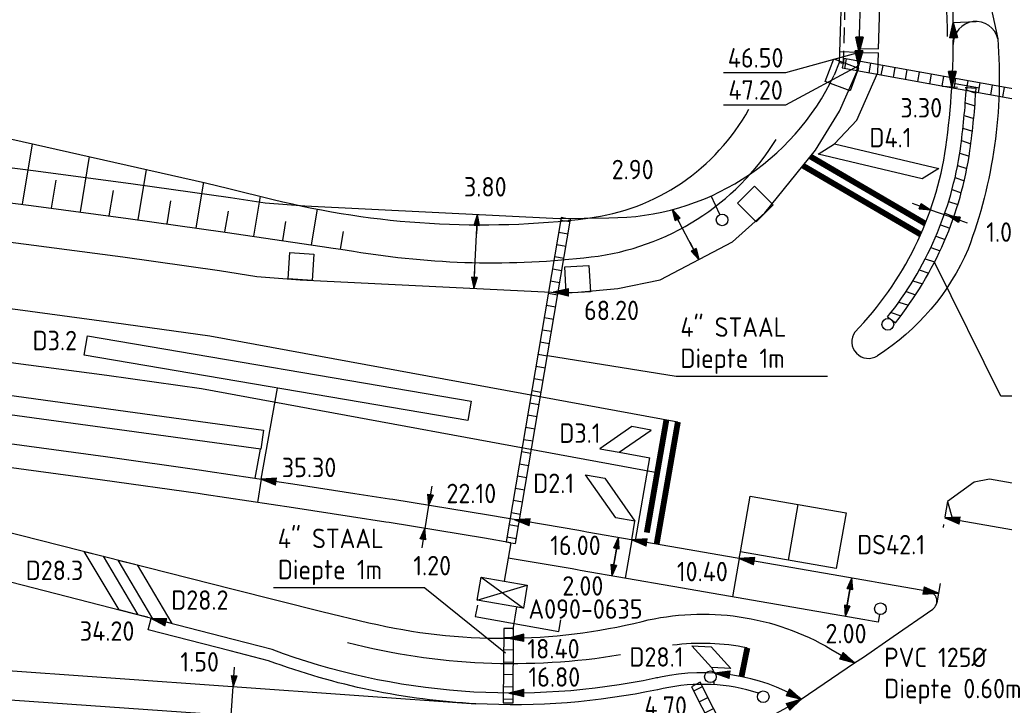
# Model space of a CAD drawing. Extents: x 272479 to 273074, y 965943 to 966363.
# Tile 4 of 29: x 272688 to 272739, y 966052 to 966087. Entities that reach past the tile are written whole.
import ezdxf
from ezdxf.enums import TextEntityAlignment as Align

# ---------------------------------------------------------------- set-up
doc = ezdxf.new("R2010")
doc.units = 0
doc.header["$LTSCALE"] = 0.25
doc.header["$MEASUREMENT"] = 0
doc.linetypes.add('HIDDEN2', pattern=[4.762499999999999, 3.175, -1.5875])
doc.layers.get('0').update_dxf_attribs({"linetype": 'CONTINUOUS'})
for name, color, linetype in [('BUIS', 1, 'CONTINUOUS'), ('INST-T-CODE', 1, 'CONTINUOUS'), ('INSTALLATIE', 2, 'CONTINUOUS'), ('KABEL-500', 3, 'CONTINUOUS'), ('LUS-T-CODE', 1, 'CONTINUOUS'), ('LUSSEN', 7, 'CONTINUOUS'), ('MAAT-T-CODE', 7, 'CONTINUOUS'), ('MAATVOERING', 7, 'CONTINUOUS'), ('MARKERING', 9, 'CONTINUOUS'), ('ONDERGROND', 7, 'CONTINUOUS'), ('STOPSTREEP', 9, 'CONTINUOUS'), ('UITSLIJPER', 1, 'CONTINUOUS')]:
    doc.layers.add(name, color=color, linetype=linetype)
doc.styles.add('I020-1', font='ISO', dxfattribs={"height": 2})
doc.styles.add('ISO', font='isocp.shx')

# ---------------------------------------------------------------- blocks, each defined once
blk = doc.blocks.new('V_P2')
for p, q in [((0, 0), (0.78, 0.194253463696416)), ((0, 0), (0.78, 0.145690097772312)), ((0, 0), (0.78, 0.09712673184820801)), ((0.78, 0.06038644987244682), (0, 0)), ((0, 0), (0.78, 0.04856336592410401)), ((0.78, 0.03715476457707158), (0, 0)), ((0, 0), (0.78, 0)), ((0.78, -0.194253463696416), (0, 0)), ((0, 0), (0.78, -0.09712673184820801)), ((0, 0), (0.78, -0.145690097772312)), ((0, 0), (0.78, -0.04856336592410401)), ((0, 0), (0.78, 0)), ((0.78, -0.194253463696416), (0.78, 0.194253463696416))]:
    blk.add_line(p, q)
for points in [[(0.78, 0.1811180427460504), (0, 0)], [(0, 0), (0.78, 0.1711504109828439)], [(0.78, 0.1591668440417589), (0, 0)], [(0.78, 0.1346546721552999), (0, 0)], [(0, 0), (0.78, 0.1206343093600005)], [(0.78, 0.1095937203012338), (0, 0)], [(0.78, 0.08489862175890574), (0, 0)], [(0, 0), (0.78, 0.07338237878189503)], [(0, 0), (0.78, 0.02613044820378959)], [(0.78, 0.01191088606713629), (0, 0)], [(0.78, -0.1811180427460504), (0, 0)], [(0, 0), (0.78, -0.1711504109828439)], [(0.78, -0.1591668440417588), (0, 0)], [(0.78, -0.1346546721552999), (0, 0)], [(0, 0), (0.78, -0.1206343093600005)], [(0.78, -0.1095937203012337), (0, 0)], [(0, 0), (0.78, -0.07338237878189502)], [(0.78, -0.03715476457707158), (0, 0)], [(0, 0), (0.78, -0.02613044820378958)], [(0.78, -0.06038644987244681), (0, 0)], [(0.78, -0.08489862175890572), (0, 0)], [(0.78, -0.01191088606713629), (0, 0)]]:
    blk.add_lwpolyline(points)
at = {"layer": 'MAAT-T-CODE', "style": 'I020-1'}
blk.add_attdef('MAAT', text='', height=1, dxfattribs=at).set_placement((1.5, 0), align=Align.MIDDLE)
blk = doc.blocks.new('V_MAST')
blk.add_circle((0, 0), 0.3)
blk = doc.blocks.new('V_PL')
at = {"layer": 'MAATVOERING'}
for points in [[(-1, 0), (0, 0)], [(-0.5672383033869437, 0.1423371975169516), (0, 0)], [(-0.5672383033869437, -0.1423371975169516), (-0.5672383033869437, 0.1423371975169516)], [(-0.5672383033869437, 0.1245398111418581), (0, 0)], [(-0.5672383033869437, 0.1072594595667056), (0, 0)], [(-0.5672383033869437, 0.08917067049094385), (0, 0)], [(-0.5672383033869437, 0.07187347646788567), (0, 0)], [(-0.5672383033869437, 0.05457628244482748), (0, 0)], [(-0.5672383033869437, 0.0372790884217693), (0, 0)], [(-0.5672383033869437, 0.0192071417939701), (0, 0)], [(-0.5672383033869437, -0.1245398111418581), (0, 0)], [(-0.5672383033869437, -0.08917067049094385), (0, 0)], [(-0.5672383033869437, -0.05457628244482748), (0, 0)], [(-0.5672383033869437, -0.0192071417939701), (0, 0)], [(-0.5672383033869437, -0.1423371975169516), (0, 0)], [(-0.5672383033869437, -0.0372790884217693), (0, 0)], [(-0.5672383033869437, -0.07187347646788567), (0, 0)], [(-0.5672383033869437, -0.1072594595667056), (0, 0)], [(0, 0), (-0.5672383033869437, 0)]]:
    blk.add_lwpolyline(points, dxfattribs=at)
blk = doc.blocks.new('V_PR')
at = {"layer": 'MAATVOERING'}
for points in [[(0.5672383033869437, 0.1423371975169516), (0, 0)], [(0.5672383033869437, 0.1245398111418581), (0, 0)], [(0.5672383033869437, 0.1072594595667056), (0, 0)], [(0.5672383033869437, 0.08917067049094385), (0, 0)], [(0.5672383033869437, 0.07187347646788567), (0, 0)], [(0.5672383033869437, 0.05457628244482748), (0, 0)], [(0.5672383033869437, 0.0372790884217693), (0, 0)], [(0.5672383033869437, 0.0192071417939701), (0, 0)], [(0.5672383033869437, -0.1072594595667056), (0, 0)], [(0.5672383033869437, -0.07187347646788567), (0, 0)], [(0.5672383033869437, -0.0372790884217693), (0, 0)], [(0, 0), (0.5672383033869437, 0)], [(0, 0), (1, 0)], [(0.5672383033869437, -0.0192071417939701), (0, 0)], [(0.5672383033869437, -0.05457628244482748), (0, 0)], [(0.5672383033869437, -0.08917067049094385), (0, 0)], [(0.5672383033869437, -0.1245398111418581), (0, 0)], [(0.5672383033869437, -0.1423371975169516), (0, 0)], [(0.5672383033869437, 0.1423371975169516), (0.5672383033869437, -0.1423371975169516)]]:
    blk.add_lwpolyline(points, dxfattribs=at)
at = {"layer": 'MAAT-T-CODE', "style": 'I020-1'}
blk.add_attdef('MAAT', text='', height=1, dxfattribs=at).set_placement((1.7, 0), align=Align.MIDDLE)
blk = doc.blocks.new('V_5_5X1S')
blk.add_lwpolyline([(0, -1), (-3.889087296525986, -4.889087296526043), (-3.889087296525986, -3.889087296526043), (0, 0)], close=True)
at = {"layer": 'LUS-T-CODE', "style": 'ISO'}
blk.add_attdef('LUS', text='', height=1, rotation=270, dxfattribs=at).set_placement((-1.3430048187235, -4.41999506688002), align=Align.MIDDLE)
blk = doc.blocks.new('V_PLS')
at = {"layer": 'MAATVOERING'}
for points in [[(0.5672383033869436, 0.1423371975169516), (0, 0)], [(0.5672383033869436, 0.1245398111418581), (0, 0)], [(0.5672383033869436, 0.1072594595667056), (0, 0)], [(0.5672383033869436, 0.08917067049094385), (0, 0)], [(0.5672383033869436, 0.07187347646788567), (0, 0)], [(0.5672383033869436, 0.05457628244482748), (0, 0)], [(0.5672383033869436, 0.0372790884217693), (0, 0)], [(0.5672383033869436, 0.0192071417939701), (0, 0)], [(0.5672383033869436, -0.1245398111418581), (0, 0)], [(0.5672383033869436, -0.08917067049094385), (0, 0)], [(0.5672383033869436, -0.05457628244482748), (0, 0)], [(0.5672383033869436, -0.0192071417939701), (0, 0)], [(0.5672383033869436, -0.1423371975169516), (0, 0)], [(0.5672383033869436, -0.0372790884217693), (0, 0)], [(0.5672383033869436, -0.07187347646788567), (0, 0)], [(0.5672383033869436, -0.1072594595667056), (0, 0)], [(0, 0), (0.5672383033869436, 0)], [(0.9999999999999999, 0), (0, 0)], [(0.5672383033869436, -0.1423371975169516), (0.5672383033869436, 0.1423371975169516)]]:
    blk.add_lwpolyline(points, dxfattribs=at)
blk = doc.blocks.new('V_PRS')
at = {"layer": 'MAATVOERING'}
for points in [[(0, 0), (-1, 0)], [(-0.5672383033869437, 0.1423371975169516), (-0.5672383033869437, -0.1423371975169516)], [(-0.5672383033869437, 0.1423371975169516), (0, 0)], [(-0.5672383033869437, 0.1245398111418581), (0, 0)], [(-0.5672383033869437, 0.1072594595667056), (0, 0)], [(-0.5672383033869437, 0.08917067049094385), (0, 0)], [(-0.5672383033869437, 0.07187347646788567), (0, 0)], [(-0.5672383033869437, 0.05457628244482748), (0, 0)], [(-0.5672383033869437, 0.0372790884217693), (0, 0)], [(-0.5672383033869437, 0.0192071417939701), (0, 0)], [(-0.5672383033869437, -0.1072594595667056), (0, 0)], [(-0.5672383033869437, -0.07187347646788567), (0, 0)], [(-0.5672383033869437, -0.0372790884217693), (0, 0)], [(0, 0), (-0.5672383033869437, 0)], [(-0.5672383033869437, -0.0192071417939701), (0, 0)], [(-0.5672383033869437, -0.05457628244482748), (0, 0)], [(-0.5672383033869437, -0.08917067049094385), (0, 0)], [(-0.5672383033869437, -0.1245398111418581), (0, 0)], [(-0.5672383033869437, -0.1423371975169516), (0, 0)]]:
    blk.add_lwpolyline(points, dxfattribs=at)
at = {"layer": 'MAAT-T-CODE', "style": 'I020-1'}
blk.add_attdef('MAAT', text='', height=1, dxfattribs=at).set_placement((-2.5, 0), align=Align.MIDDLE)
blk = doc.blocks.new('V_AUT')
for p, q in [((-1.2, -0.6000000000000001), (1.2, 0.6000000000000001)), ((-1.2, 0.6000000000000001), (1.2, -0.6000000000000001))]:
    blk.add_line(p, q)
at = {"color": 3}
for p, q in [((-1.2, 0.6000000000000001), (1.2, 0.6000000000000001)), ((-1.2, -0.6000000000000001), (-1.2, 0.6000000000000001)), ((1.2, 0.6000000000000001), (1.2, -0.6000000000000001)), ((1.2, -0.6000000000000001), (-1.2, -0.6000000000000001))]:
    blk.add_line(p, q, dxfattribs=at)
at = {"layer": 'INST-T-CODE', "style": 'I020-1'}
blk.add_attdef('INST', (-1.2, 0.8933341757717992), '', height=1, dxfattribs=at)
blk = doc.blocks.new('V_20X1')
blk.add_lwpolyline([(0.5, 0), (0.5, -20), (-0.5, -20), (-0.5, 0)], close=True)
at = {"layer": 'LUS-T-CODE', "style": 'I020-1'}
blk.add_attdef('LUS', text='', height=1, rotation=270, dxfattribs=at).set_placement((0.01362040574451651, -21.61349727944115), align=Align.MIDDLE)
blk = doc.blocks.new('V_1_5X1S')
blk.add_lwpolyline([(-1.060660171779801, -1.06066017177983), (0, 0), (0, -1), (-1.060660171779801, -2.06066017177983)], close=True)
at = {"layer": 'LUS-T-CODE', "style": 'ISO', "flags": 8}
blk.add_attdef('LUS', text='', height=1, rotation=270, dxfattribs=at).set_placement((-0.3458946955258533, -3.312708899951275), align=Align.MIDDLE)
blk = doc.blocks.new('V_3_5X1S')
blk.add_lwpolyline([(0, -0.9999999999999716), (-2.474873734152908, -3.474873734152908), (-2.474873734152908, -2.474873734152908), (0, 2.842170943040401e-14)], close=True)
at = {"layer": 'LUS-T-CODE', "style": 'ISO'}
blk.add_attdef('LUS', text='', height=1, rotation=270, dxfattribs=at).set_placement((-0.8273830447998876, -3.95527745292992), align=Align.MIDDLE)
blk = doc.blocks.new('V_DOORSN')
at = {"layer": 'BUIS', "style": 'ISO'}
for tag, p in [('5', (0, 3.199999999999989)), ('3', (0, 3.199999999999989)), ('7', (0, 3.199999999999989)), ('1', (0, 3.199999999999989)), ('2', (0, 0)), ('6', (0, 0)), ('4', (0, 0))]:
    blk.add_attdef(tag, p, '', height=2, dxfattribs=at)

msp = doc.modelspace()

# ---------------------------------------------------------------- hatches: boundary and pattern name
at = {"layer": 'BUIS'}
h = msp.add_hatch(dxfattribs=at)
h.set_pattern_fill('LINE', color=256, scale=0.2, angle=259.7747593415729, style=0)
h.set_pattern_definition([(259.7747593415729, (142363.701594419, 486583.2494162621), (0.6249146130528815, -0.1127241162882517), [])])
h.paths.add_polyline_path([(272745.5965853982, 966082.187188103), (272745.6409649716, 966082.4332174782), (272730.6686570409, 966085.1339707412), (272730.6242774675, 966084.887941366), (272730.5798978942, 966084.6419119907), (272745.5522058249, 966081.9411587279)])
h = msp.add_hatch(dxfattribs=at)
h.set_pattern_fill('LINE', color=256, scale=0.2, angle=161.1025307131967, style=0)
h.set_pattern_definition([(161.1025307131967, (142363.701594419, 486583.2494162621), (-0.205661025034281, -0.6007732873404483), [])])
edge = h.paths.add_edge_path()
edge.add_arc((272718.9361362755, 966083.0309906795), 18.39579180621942, 321.3895495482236, 351.7765330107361)
edge.add_arc((272694.9864174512, 966086.1647531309), 42.54872302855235, 352.2129559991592, 356.5495088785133)
edge.add_line((272737.4580071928, 966083.6039141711), (272736.9589136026, 966083.634007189))
edge.add_arc((272694.9864174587, 966086.164753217), 42.04872302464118, 352.2155098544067, 356.54950876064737, ccw=False)
edge.add_arc((272718.9366610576, 966083.0302997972), 17.89517382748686, 321.3430354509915, 351.7722891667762, ccw=False)
edge.add_line((272732.9109989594, 966071.8519668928), (272733.3107306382, 966071.5516094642))
h = msp.add_hatch(dxfattribs=at)
h.set_pattern_fill('LINE', color=256, scale=0.2, angle=170.363680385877, style=0)
h.set_pattern_definition([(170.363680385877, (142363.701594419, 486583.2494162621), (-0.1062950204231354, -0.6260402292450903), [])])
h.paths.add_polyline_path([(272716.3767564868, 966076.9119338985), (272716.1302857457, 966076.9537928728), (272713.3007679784, 966060.2889298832), (272713.5472387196, 966060.2470709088), (272713.7937094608, 966060.2052119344), (272716.6232272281, 966076.870074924)])
h = msp.add_hatch(dxfattribs=at)
h.set_pattern_fill('LINE', color=256, scale=0.2, angle=206.9749735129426, style=0)
h.set_pattern_definition([(206.9749735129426, (142363.701594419, 486583.2494162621), (0.2880368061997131, -0.5659150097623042), [])])
h.paths.add_polyline_path([(272725.3078616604, 966049.0935383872), (272723.2804774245, 966053.0768042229), (272723.0575366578, 966052.9636785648), (272722.8345958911, 966052.8505529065), (272724.4477566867, 966049.6811249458)])
h.paths.add_polyline_path([(272726.3540663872, 966047.0380269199), (272725.4939614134, 966047.6256134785), (272726.7339749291, 966045.1893197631), (272726.9569156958, 966045.3024454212), (272727.1798564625, 966045.4155710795)])

# ---------------------------------------------------------------- linework, layer by layer
for p, q in [((272736.9589136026, 966083.634007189), (272737.4580071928, 966083.6039141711)), ((272738.7329019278, 966067.7752959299), (272735.3229252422, 966074.6716663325)), ((272732.9109989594, 966071.8519668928), (272733.3107306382, 966071.5516094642)), ((272722.0373342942, 966068.7892779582), (272715.4326120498, 966069.8577709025)), ((272729.8239768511, 966068.7892779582), (272722.0373342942, 966068.7892779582)), ((272746.5195444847, 966067.7752959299), (272738.7329019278, 966067.7752959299)), ((272709.1343807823, 966057.9319258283), (272701.3477382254, 966057.9319258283)), ((272709.1343807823, 966057.9319258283), (272713.2714334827, 966054.5853913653)), ((272713.1929165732, 966055.3919489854), (272713.6928720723, 966055.3852782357)), ((272713.184444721, 966054.7570055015), (272713.6844002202, 966054.7503347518)), ((272713.1759728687, 966054.1220620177), (272713.6759283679, 966054.1153912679)), ((272713.1675010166, 966053.4871185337), (272713.6674565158, 966053.480447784)), ((272713.1590291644, 966052.8521750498), (272713.6589846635, 966052.8455043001)), ((272713.1505573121, 966052.217231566), (272713.6505128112, 966052.2105608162))]:
    msp.add_line(p, q, dxfattribs=at)
for points in [[(272745.5965853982, 966082.187188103), (272745.6409649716, 966082.4332174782), (272730.6686570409, 966085.1339707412), (272730.6242774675, 966084.887941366), (272730.5798978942, 966084.6419119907), (272745.5522058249, 966081.9411587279)], [(272716.3767564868, 966076.9119338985), (272716.1302857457, 966076.9537928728), (272713.3007679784, 966060.2889298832), (272713.5472387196, 966060.2470709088), (272713.7937094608, 966060.2052119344), (272716.6232272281, 966076.870074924)], [(272713.4115782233, 966052.0198374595), (272713.6615723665, 966052.0181262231), (272713.6877140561, 966055.8371598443), (272713.4377199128, 966055.8388710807), (272713.1877257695, 966055.8405823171), (272713.16158408, 966052.0215486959)]]:
    msp.add_lwpolyline(points, close=True, dxfattribs=at)
at = {"layer": 'BUIS', "flags": 128}
for points in [[(272732.9109989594, 966071.8519668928, 0.1335584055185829), (272736.647642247, 966080.4693641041, 0.01891289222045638), (272736.9589136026, 966083.634007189, 0.01891289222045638)], [(272733.3107306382, 966071.5516094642, 0.1333706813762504), (272737.1427775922, 966080.3997612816, 0.01892404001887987), (272737.4580071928, 966083.6039141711, 0.01892404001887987)]]:
    msp.add_lwpolyline(points, format="xyb", dxfattribs=at)
at = {"layer": 'BUIS'}
msp.add_lwpolyline([(272725.3078616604, 966049.0935383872), (272723.2804774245, 966053.0768042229), (272723.0575366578, 966052.9636785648), (272722.8345958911, 966052.8505529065), (272724.4477566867, 966049.6811249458)], dxfattribs=at)
at = {"layer": 'KABEL-500'}
for p, q in [((272731.4444453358, 966085.4439650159), (272730.4419920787, 966085.4744026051)), ((272730.4252752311, 966084.9238380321), (272730.6242774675, 966084.887941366)), ((272736.3787970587, 966083.849922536), (272737.6286262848, 966083.6244743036)), ((272737.2084603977, 966083.61896068), (272737.2226642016, 966083.6977030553)), ((272724.2841296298, 966077.1080745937), (272723.8504883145, 966078.071258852)), ((272700.7134280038, 966063.5062604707), (272700.5365717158, 966062.3193645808)), ((272719.7605736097, 966060.3959058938), (272719.417919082, 966058.4254775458)), ((272713.5472386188, 966060.2470709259), (272713.2111790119, 966058.2755070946)), ((272713.6645635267, 966055.7827041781), (272713.863036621, 966056.9470880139)), ((272723.9883106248, 966053.1210570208), (272723.9776306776, 966052.9503885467))]:
    msp.add_line(p, q, dxfattribs=at)
for points in [[(272717.9444729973, 966120.4408101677), (272717.5928447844, 966119.5022177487, -0.1476889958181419), (272722.3621143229, 966115.2992265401, -0.1141615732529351), (272730.5701715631, 966089.6959571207), (272730.4252752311, 966084.9238380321), (272730.1662267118, 966084.2770746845)], [(272718.5853708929, 966076.9441848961, 0.2906631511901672), (272730.1662267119, 966084.2770746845)], [(272711.7536682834, 966051.9693828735, -0.07601789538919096), (272701.1026783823, 966054.1802958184)], [(272721.3703069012, 966052.756014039, -0.002094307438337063), (272721.0952633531, 966052.6961933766, -0.0004447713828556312), (272721.094219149, 966052.6959718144, -0.06537284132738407), (272711.7536682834, 966051.9693828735, -0.06583208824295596)]]:
    msp.add_lwpolyline(points, format="xyb", dxfattribs=at)
for points in [[(272669.8030262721, 966077.7891149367), (272670.2024448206, 966081.5680651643), (272674.1145719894, 966081.1545703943), (272679.1250017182, 966080.5931518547), (272684.1322658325, 966079.9963059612), (272689.1351509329, 966079.3641344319), (272694.1335086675, 966078.6965428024), (272699.1439736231, 966077.9913483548), (272700.9321003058, 966077.7103088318), (272702.9654869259, 966077.5551617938), (272716.0468530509, 966076.9071165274), (272718.5853708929, 966076.9441848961)], [(272713.5472386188, 966060.2470709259), (272712.1957629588, 966060.4774344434), (272707.2946900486, 966061.2778681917), (272707.1333048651, 966061.3030500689), (272705.3537348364, 966061.5807268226), (272702.3879704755, 966062.0434924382), (272697.7972360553, 966062.7275459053), (272697.4789320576, 966062.7738732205), (272692.5594604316, 966063.469995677), (272687.6364160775, 966064.1310052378), (272684.8102844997, 966064.4944447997), (272682.7130541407, 966064.756561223), (272677.7783129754, 966065.347867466), (272677.2850122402, 966065.4049615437), (272672.8452668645, 966065.9034470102), (272669.7443607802, 966066.234546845), (272668.2935670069, 966066.38367735), (272662.9373214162, 966066.929323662), (272657.9698978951, 966067.4266558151), (272656.6967031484, 966067.5527463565), (272653.0023573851, 966067.9157133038)], [(272732.491234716, 966056.5579075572), (272732.4226993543, 966056.163823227), (272732.1209510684, 966056.2163003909), (272731.7336356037, 966056.2836593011), (272726.8075876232, 966057.1403637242), (272721.8814949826, 966057.9970654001), (272717.1173968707, 966058.8255349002), (272716.9551391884, 966058.8538100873), (272716.704100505, 966058.8974348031), (272713.412814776, 966059.4584453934)], [(272579.232706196, 966057.3358000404), (272582.1885535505, 966057.5988462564), (272591.1416748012, 966057.8081796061), (272632.3045749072, 966056.6471954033), (272674.2235962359, 966054.6389245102), (272711.7536682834, 966051.9693828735)], [(272701.1026783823, 966054.1802958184), (272699.1347451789, 966054.6871015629), (272694.9116306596, 966055.7746886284), (272695.06126735, 966056.3557298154)]]:
    msp.add_lwpolyline(points, dxfattribs=at)
msp.add_arc((272723.3794035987, 966043.3905563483), 9.57853158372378, 72.35860098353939, 102.1077001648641, dxfattribs=at)
at = {"layer": 'LUSSEN'}
for points in [[(272719.7750317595, 966066.2130905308), (272718.1286566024, 966065.0775515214), (272719.1122117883, 966064.8969436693), (272720.7585869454, 966066.0324826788)], [(272718.9426394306, 966061.5291735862), (272717.3887760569, 966063.7372289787), (272718.3739902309, 966063.5659017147), (272719.9278536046, 966061.3578463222)], [(272725.3539547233, 966059.7757506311), (272725.850838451, 966062.6328657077), (272730.776898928, 966061.7761696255), (272730.2597846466, 966058.9184145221)]]:
    msp.add_lwpolyline(points, close=True, dxfattribs=at)
msp.add_lwpolyline([(272727.8166714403, 966059.3453696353), (272728.3138686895, 966062.2045176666)], dxfattribs=at)
at = {"layer": 'MAATVOERING', "linetype": 'HIDDEN2'}
for p, q in [((272730.7159239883, 966087.9062932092), (272730.6242774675, 966084.887941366)), ((272735.7110715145, 966083.7092460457), (272736.9589136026, 966083.634007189)), ((272735.9925013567, 966062.3596343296), (272735.7592108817, 966061.0260383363))]:
    msp.add_line(p, q, dxfattribs=at)
at = {"layer": 'MAATVOERING'}
for p, q in [((272736.2557301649, 966086.9760644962), (272737.4615562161, 966087.0359482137)), ((272731.4444453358, 966085.4439650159), (272727.6681390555, 966084.3880953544)), ((272731.4202864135, 966084.7443547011), (272727.6681390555, 966082.7365578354)), ((272727.6681390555, 966084.3880953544), (272724.4752601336, 966084.3880953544)), ((272727.6681390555, 966082.7365578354), (272724.4752601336, 966082.7365578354)), ((272711.6403389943, 966073.3207532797), (272711.8283587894, 966077.1160989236)), ((272723.2056976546, 966074.796200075), (272721.8648998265, 966077.3676318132)), ((272735.1155983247, 966077.355163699), (272736.0607467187, 966077.0219776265)), ((272709.3235141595, 966062.1624229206), (272709.1300950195, 966060.9781134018)), ((272719.0767314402, 966060.5148250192), (272718.7340769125, 966058.5443966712)), ((272725.2777665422, 966059.4364361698), (272724.9350881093, 966057.466011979)), ((272731.0780388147, 966058.4276966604), (272730.7353562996, 966056.4572731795)), ((272735.6096401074, 966058.1471055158), (272735.438130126, 966057.1609081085)), ((272699.178318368, 966051.3804507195), (272699.2833043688, 966052.8564090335))]:
    msp.add_line(p, q, dxfattribs=at)
at = {"layer": 'MARKERING'}
for points in [[(272735.99208484, 966086.2646275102, 0.06213135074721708), (272734.0602605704, 966100.2182519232, 0.08250349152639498), (272726.3478983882, 966117.1998113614)], [(272736.2861130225, 966086.9775733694, 0.04947822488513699), (272734.8379326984, 966098.3363605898, -0.04962407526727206), (272738.5698671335, 966086.1401956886, -0.03386927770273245)], [(272719.1817739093, 966054.4795125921, -0.1047320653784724), (272705.1589533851, 966055.1092923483)], [(272725.7014144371, 966054.8430387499, 0.08284060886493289), (272721.8579865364, 966054.9765991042, 0.1651830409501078)]]:
    msp.add_lwpolyline(points, format="xyb", dxfattribs=at)
for points in [[(272653.7873040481, 966075.9775885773), (272658.4253863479, 966075.5212511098), (272663.3987852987, 966075.023821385), (272668.3729318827, 966074.5180470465), (272669.4507470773, 966074.407410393), (272673.3352965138, 966073.996830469), (272678.2980307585, 966073.4407562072), (272683.2548532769, 966072.8499227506), (272688.2072353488, 966072.2241328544), (272693.1551702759, 966071.5632758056), (272698.0832209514, 966070.8696806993), (272722.1344404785, 966066.4589647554)], [(272653.5202274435, 966073.2518238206), (272658.1550128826, 966072.7958107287), (272663.1239713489, 966072.2988251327), (272668.0945700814, 966071.7934115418), (272669.1669739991, 966071.6833303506), (272673.0388668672, 966071.2740881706), (272677.9834581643, 966070.7200468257), (272682.9210931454, 966070.1315004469), (272687.8542642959, 966069.5081380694), (272692.7830188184, 966068.8498427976), (272697.6448482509, 966068.1655679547), (272721.074056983, 966063.8633192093)]]:
    msp.add_lwpolyline(points, dxfattribs=at)
at = {"layer": 'ONDERGROND'}
for p, q in [((272688.4519791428, 966077.6361095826), (272688.970627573, 966080.7485847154)), ((272691.4276643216, 966077.2419516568), (272691.9020304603, 966080.0886831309)), ((272694.4022187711, 966076.84100808), (272694.8334333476, 966079.4287815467)), ((272689.9400857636, 966077.4406151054), (272690.1795112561, 966078.8774379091)), ((272697.3738871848, 966076.4227450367), (272697.7657340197, 966078.7742676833)), ((272692.9152428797, 966077.0432882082), (272693.1327031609, 966078.3482949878)), ((272695.8880529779, 966076.6318765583), (272696.0858950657, 966077.8191520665)), ((272700.3438265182, 966075.9941055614), (272700.6871230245, 966078.0542715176)), ((272698.8597213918, 966076.2136135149), (272699.0390869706, 966077.2900091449)), ((272703.3120130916, 966075.554947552), (272703.6171643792, 966077.3861992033)), ((272701.8279198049, 966075.7745265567), (272701.9922788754, 966076.7608662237)), ((272704.7952707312, 966075.330353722), (272704.9454707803, 966076.2317233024)), ((272733.1843018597, 966055.4205505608), (272733.1993018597, 966055.4310505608)), ((272728.4744251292, 966052.2020976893), (272731.2173269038, 966054.0686575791))]:
    msp.add_line(p, q, dxfattribs=at)
for points in [[(272654.1188560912, 966079.3613845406), (272658.7610311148, 966078.904644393), (272663.739942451, 966078.4066633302), (272668.7184934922, 966077.9004411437), (272669.8030262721, 966077.7891149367), (272673.7032877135, 966077.3768743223), (272678.6885448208, 966076.8182763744), (272683.6691869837, 966076.2246037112), (272688.6454177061, 966075.5958002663), (272693.6171634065, 966074.9317629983), (272698.5841319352, 966074.2326904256), (272700.4918500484, 966073.9328547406), (272702.7268851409, 966073.7623219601), (272715.9805165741, 966073.1057427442), (272716.999025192, 966073.1206153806), (272719.0408926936, 966073.308769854), (272721.2212631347, 966073.7614747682), (272724.9418582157, 966075.7014701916), (272726.6011042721, 966077.1931083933), (272729.2132498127, 966080.4108469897), (272730.4444162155, 966082.4309601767), (272731.4169406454, 966084.63416279), (272731.5714240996, 966089.7220309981, 0.1145277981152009)], [(272654.3074198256, 966086.7841221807), (272654.6569053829, 966086.7009312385), (272659.2937721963, 966085.638288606), (272664.2955392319, 966084.7707329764), (272669.2692711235, 966083.9867941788), (272670.3537337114, 966083.8171251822), (272674.2710925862, 966083.1946457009), (272679.2811593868, 966082.4243353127), (272684.2722007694, 966081.6217833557), (272687.9054206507, 966080.9883783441), (272697.8559466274, 966078.7483696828), (272699.0597653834, 966078.4542421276), (272701.3329807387, 966077.8895712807, 0.09211927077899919), (272717.5085084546, 966076.9218683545, 0.2401900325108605), (272725.7809707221, 966082.52586157, 0.2401900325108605)], [(272738.5698671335, 966086.1401956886, 0.9024887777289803), (272736.2871526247, 966085.8538880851)], [(272654.3131938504, 966081.3518808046), (272658.9583491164, 966080.8948426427), (272663.9406525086, 966080.3966622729), (272668.9224677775, 966079.8900437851), (272670.0077197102, 966079.778615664), (272673.918994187, 966079.3652735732), (272678.9182365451, 966078.8050773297), (272683.9128788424, 966078.2097047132), (272688.9031228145, 966077.5790996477), (272693.8888686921, 966076.9132622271), (272698.8698262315, 966076.2121912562), (272703.847828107, 966075.4756710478), (272704.4201329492, 966075.3887298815), (272704.8096028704, 966075.3281234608), (272705.4670187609, 966075.2293313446, 0.07138047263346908), (272717.6785433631, 966074.9295901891, 0.2277994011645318), (272727.1839914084, 966080.967884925)], [(272555.3708776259, 966071.6254456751, 0.007289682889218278), (272546.7574334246, 966071.4177744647), (272546.6767588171, 966073.9371272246), (272548.5141581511, 966073.9959643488, -0.02620561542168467), (272579.7233272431, 966073.3595768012, -0.007218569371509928), (272665.9548292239, 966065.8189575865, -0.03289392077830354), (272670.166687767, 966065.107121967), (272679.3788018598, 966062.9191505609), (272690.3719700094, 966060.1270207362), (272699.2843818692, 966057.8633774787), (272703.8288018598, 966056.7091505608), (272706.2594165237, 966056.1366057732, 0.1186703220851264), (272720.3019286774, 966056.2053789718, -0.1957367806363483), (272730.0011569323, 966054.7845666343), (272731.2173269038, 966054.0686575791)], [(272728.4744251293, 966052.2020976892, 0.1860467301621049), (272721.2424280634, 966053.3422321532, -0.002110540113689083), (272720.9702042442, 966053.2830155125, -0.1423218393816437), (272701.2827894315, 966054.7534888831), (272699.2843818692, 966055.2681427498), (272688.4434973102, 966058.060017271), (272679.0888018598, 966060.4691505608), (272667.3199501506, 966063.1662787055, 0.007341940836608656), (272579.690248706, 966070.8553478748, 0.0206134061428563), (272555.3477225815, 966071.6252241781)], [(272733.1993018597, 966055.4310505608), (272735.2296320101, 966056.8347744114, 0.6710253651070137), (272735.0303794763, 966057.7403400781)]]:
    msp.add_lwpolyline(points, format="xyb", dxfattribs=at)
at = {"layer": 'ONDERGROND', "flags": 128}
for points in [[(272731.2248862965, 966071.0744200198, 0.1583617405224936), (272735.9049441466, 966080.5738050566, 0.03631529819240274), (272736.2856135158, 966086.651801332), (272736.2861130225, 966086.9775733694)], [(272738.5698671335, 966086.1401956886, -0.1099771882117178), (272737.0465321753, 966075.3341696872, -0.1494888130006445), (272732.3874299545, 966069.8517702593, -0.1494888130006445)]]:
    msp.add_lwpolyline(points, format="xyb", dxfattribs=at)
at = {"layer": 'ONDERGROND'}
for points in [[(272729.7100696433, 966083.9531816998), (272730.1473646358, 966085.1128871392), (272731.4169397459, 966084.6341631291), (272730.9796447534, 966083.4744576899)], [(272725.1982169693, 966077.6881289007), (272726.0719692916, 966078.5671627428), (272727.0342821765, 966077.6106317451), (272726.1605298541, 966076.731597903)], [(272702.1876766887, 966075.1531087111), (272703.4249634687, 966075.080548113), (272703.3455285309, 966073.7260416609), (272702.1082417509, 966073.7986022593)], [(272716.3251122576, 966074.4296378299), (272717.5627268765, 966074.4963736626), (272717.6357852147, 966073.1415083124), (272716.3981705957, 966073.0747724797)]]:
    msp.add_lwpolyline(points, close=True, dxfattribs=at)
for points in [[(272735.523970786, 966057.6544994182), (272732.4636283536, 966058.1867247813), (272732.0763164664, 966058.2540830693), (272727.1502701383, 966059.110787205), (272722.2241734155, 966059.9674895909), (272717.4603980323, 966060.7959029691), (272717.298024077, 966060.8241984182), (272717.0433421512, 966060.8684562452), (272712.3932927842, 966061.661072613), (272707.4839042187, 966062.4628644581), (272707.3183092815, 966062.4887032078), (272705.5387392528, 966062.7663799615), (272702.5689029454, 966063.2297809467), (272697.9720807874, 966063.914741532), (272697.6494134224, 966063.9617039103), (272692.7233717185, 966064.6587560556), (272687.7927914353, 966065.3207774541)], [(272711.8276783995, 966057.0308598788), (272711.7212361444, 966056.4510092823), (272716.0074509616, 966055.6801825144), (272716.1162945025, 966056.2860476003)], [(272731.2173269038, 966054.0686575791), (272731.6635018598, 966054.3682505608), (272733.1993018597, 966055.4310505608)], [(272632.2475342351, 966055.1482077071), (272674.1350863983, 966053.1414444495), (272707.5959696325, 966050.7885370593), (272709.8549273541, 966050.6073745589), (272714.8388273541, 966050.192874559), (272715.8939273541, 966050.1032745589), (272716.9490273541, 966050.0129745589), (272718.0040273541, 966049.921974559), (272719.0589273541, 966049.8303745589), (272719.8024273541, 966049.784674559), (272720.7755273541, 966049.782174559), (272721.7467273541, 966049.844474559), (272722.7115273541, 966049.971374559), (272723.6658273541, 966050.162274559), (272724.6052273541, 966050.416274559), (272725.4810273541, 966050.7153745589), (272726.3360273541, 966051.069374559), (272727.1669273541, 966051.476874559), (272727.9504273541, 966051.9024745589), (272728.1009273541, 966051.986574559), (272728.4744251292, 966052.2020976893)]]:
    msp.add_lwpolyline(points, dxfattribs=at)
at = {"layer": 'ONDERGROND', "flags": 128}
msp.add_lwpolyline([(272735.9925013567, 966062.3596343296), (272736.2368394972, 966061.4500779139), (272764.9197021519, 966056.4324873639), (272766.0763964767, 966057.2769820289), (272766.1303456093, 966057.5697575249), (272765.9953507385, 966058.1807252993), (272765.2971574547, 966058.7359472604), (272738.1397562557, 966063.5141963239), (272737.3633519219, 966063.3503723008)], close=True, dxfattribs=at)
at = {"layer": 'ONDERGROND'}
msp.add_arc((272731.9295525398, 966070.5804452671), 0.86056119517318, 144.9693417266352, 302.8360218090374, dxfattribs=at)
at = {"layer": 'STOPSTREEP', "const_width": 0.3}
for points in [[(272728.9512250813, 966080.0880751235), (272734.847901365, 966076.6429736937)], [(272728.5685893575, 966079.6167301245), (272734.6126183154, 966076.0855386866)], [(272720.5358871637, 966060.768583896), (272721.5433119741, 966066.5617611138)], [(272721.0413520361, 966060.1731804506), (272722.1344404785, 966066.4589647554)], [(272725.4019652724, 966053.3661139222), (272725.7014144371, 966054.8430387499)]]:
    msp.add_lwpolyline(points, dxfattribs=at)
at = {"layer": 'UITSLIJPER'}
for p, q in [((272731.4444453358, 966085.4439650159), (272732.4415119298, 966085.4282329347)), ((272731.4476006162, 966085.6439401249), (272732.4475823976, 966085.6281620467)), ((272700.7134280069, 966063.5062604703), (272701.564911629, 966068.1966963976)), ((272700.4182523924, 966063.5598455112), (272700.6881422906, 966065.0496887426)), ((272719.1122117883, 966064.8969436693), (272720.6957329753, 966064.6061655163)), ((272719.9576164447, 966060.361640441), (272720.6957329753, 966064.6061655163)), ((272719.76057361, 966060.3959058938), (272719.9278536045, 966061.3578463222)), ((272725.2777665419, 966059.4364361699), (272725.3539547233, 966059.7757506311)), ((272694.8707243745, 966056.4179613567), (272694.3870352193, 966056.5446737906)), ((272694.8675869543, 966056.4056087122), (272694.8707243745, 966056.4179613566)), ((272695.06126735, 966056.3557298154), (272695.0642000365, 966056.3672763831)), ((272695.1609325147, 966056.3419352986), (272695.0642000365, 966056.3672763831)), ((272723.8520939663, 966053.8296098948), (272724.0151036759, 966053.5492173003))]:
    msp.add_line(p, q, dxfattribs=at)
for points in [[(272732.4475823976, 966085.6281620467), (272732.5472451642, 966088.9105266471), (272733.2141859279, 966088.9513950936)], [(272730.1836128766, 966080.7387511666), (272731.3326334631, 966081.9668312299), (272732.410559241, 966084.4088150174), (272732.4415119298, 966085.4282329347)]]:
    msp.add_lwpolyline(points, dxfattribs=at)

# ---------------------------------------------------------------- block references
at = {"layer": 'BUIS'}
ref = msp.add_blockref('V_DOORSN', (272722.2635222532, 966069.227280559), dxfattribs=dict(at, xscale=0.5, yscale=0.5, zscale=0.5))
ref.add_attrib('5', '4" STAAL', (272722.2635222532, 966070.827280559), dxfattribs={"height": 1, "style": 'ISO'})
ref.add_attrib('6', 'Diepte 1m', (272722.2635222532, 966069.227280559), dxfattribs={"height": 1, "style": 'ISO'})
ref = msp.add_blockref('V_DOORSN', (272701.5739261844, 966058.3699284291), dxfattribs=dict(at, xscale=0.5, yscale=0.5, zscale=0.5))
ref.add_attrib('5', '4" STAAL', (272701.5739261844, 966059.9699284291), dxfattribs={"height": 1, "style": 'ISO'})
ref.add_attrib('6', 'Diepte 1m', (272701.5739261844, 966058.3699284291), dxfattribs={"height": 1, "style": 'ISO'})
ref = msp.add_blockref('V_DOORSN', (272732.7369352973, 966052.25437249), dxfattribs=dict(at, xscale=0.5, yscale=0.5, zscale=0.5))
ref.add_attrib('3', 'PVC 125%%c', (272732.7369352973, 966053.85437249), dxfattribs={"height": 1, "style": 'ISO'})
ref.add_attrib('4', 'Diepte 0.60m', (272732.7369352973, 966052.25437249), dxfattribs={"height": 1, "style": 'ISO'})
at = {"layer": 'INSTALLATIE'}
for p in [(272724.4072882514, 966076.8345202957), (272732.921602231, 966071.4690228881), (272732.5426363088, 966056.8534712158), (272723.8068175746, 966053.3599299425), (272726.5187888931, 966052.334091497)]:
    msp.add_blockref('V_MAST', p, dxfattribs=at)
ref = msp.add_blockref('V_AUT', (272713.1103612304, 966057.684037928), dxfattribs=dict(at, rotation=350.3267126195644))
ref.add_attrib('INST', 'A090-0635', (272714.4534261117, 966056.340976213), dxfattribs={"layer": 'INST-T-CODE', "height": 1, "style": 'I020-1'})
at = {"layer": 'LUSSEN'}
ref = msp.add_blockref('V_5_5X1S', (272729.3334695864, 966080.2121997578), dxfattribs=dict(at, rotation=121.7727421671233))
ref.add_attrib('LUS', 'D4.1', dxfattribs={"layer": 'LUS-T-CODE', "height": 1, "style": 'ISO'}).set_placement((272733.0563359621, 966081.0658170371), align=Align.MIDDLE)
ref = msp.add_blockref('V_20X1', (272711.4252972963, 966067.0260745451), dxfattribs=dict(at, rotation=260.3432411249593))
ref.add_attrib('LUS', 'D3.2', dxfattribs={"layer": 'LUS-T-CODE', "height": 1, "style": 'I020-1'}).set_placement((272690.1157710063, 966070.6382123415), align=Align.MIDDLE)
ref = msp.add_blockref('V_20X1', (272700.7773495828, 966065.542129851), dxfattribs=dict(at, rotation=262.1780565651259))
ref.add_attrib('LUS', 'D2.2', dxfattribs={"layer": 'LUS-T-CODE', "height": 1, "style": 'I020-1'}).set_placement((272679.3630951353, 966068.4701251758), align=Align.MIDDLE)
ref = msp.add_blockref('V_3_5X1S', (272694.3870352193, 966056.5446737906), dxfattribs=dict(at, rotation=255.7489190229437))
ref.add_attrib('LUS', 'D28.3', dxfattribs={"layer": 'LUS-T-CODE', "height": 1, "style": 'ISO'}).set_placement((272690.1001219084, 966058.8299547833), align=Align.MIDDLE)
ref = msp.add_blockref('V_3_5X1S', (272696.1301587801, 966056.0957637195), dxfattribs=dict(at, rotation=255.7489190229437))
ref.add_attrib('LUS', 'D28.2', dxfattribs={"layer": 'LUS-T-CODE', "height": 1, "style": 'ISO'}).set_placement((272697.5675481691, 966057.3008766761), align=Align.MIDDLE)
ref = msp.add_blockref('V_1_5X1S', (272724.8507341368, 966053.7774772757), dxfattribs=dict(at, rotation=267.01166628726))
ref.add_attrib('LUS', 'D28.1', dxfattribs={"layer": 'LUS-T-CODE', "height": 1, "style": 'ISO', "flags": 8}).set_placement((272721.0327402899, 966054.3806079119), align=Align.MIDDLE)
at = {"layer": 'MAATVOERING'}
for name, p, rotation in [('V_P2', (272736.2861130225, 966086.9775733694), 271.3921134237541), ('V_PL', (272735.1155983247, 966077.355163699), 340.5812993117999), ('V_PLS', (272723.2056976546, 966074.796200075), 117.538470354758), ('V_PLS', (272711.6403389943, 966073.3207532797), 87.16391022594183), ('V_PL', (272709.3235141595, 966062.1624229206), 260.7244538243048), ('V_P2', (272735.8453692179, 966061.518559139), 350.0774573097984), ('V_PLS', (272719.0767314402, 966060.5148250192), 260.1350020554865), ('V_PLS', (272731.0780388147, 966058.4276966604), 260.1341882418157), ('V_P2', (272735.523970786, 966057.6544994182), 170.1343403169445), ('V_P2', (272731.2173269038, 966054.0686575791), 151.897382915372), ('V_P2', (272728.4744251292, 966052.2020976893), 152.8238448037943), ('V_P2', (272728.4744251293, 966052.2020976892), 209.5243325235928)]:
    msp.add_blockref(name, p, dxfattribs=dict(at, rotation=rotation))
ref = msp.add_blockref('V_P2', (272731.4444453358, 966085.4439650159), dxfattribs=dict(at, rotation=88.4088110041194))
ref.add_attrib('MAAT', '46.50', dxfattribs={"layer": 'MAAT-T-CODE', "height": 1, "style": 'I020-1'}).set_placement((272726.1282034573, 966085.1644578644), align=Align.MIDDLE)
ref = msp.add_blockref('V_P2', (272731.4202864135, 966084.7443547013), dxfattribs=dict(at, rotation=88.26085679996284))
ref.add_attrib('MAAT', '47.20', dxfattribs={"layer": 'MAAT-T-CODE', "height": 1, "style": 'I020-1'}).set_placement((272726.1282034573, 966083.5129203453), align=Align.MIDDLE)
ref = msp.add_blockref('V_P2', (272736.2095946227, 966083.6791875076), dxfattribs=dict(at, rotation=88.4435453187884))
ref.add_attrib('MAAT', '3.30', dxfattribs={"layer": 'MAAT-T-CODE', "height": 1, "style": 'I020-1'}).set_placement((272734.6416035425, 966082.5975053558), align=Align.MIDDLE)
ref = msp.add_blockref('V_PRS', (272721.8648998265, 966077.3676318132), dxfattribs=dict(at, rotation=117.538470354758))
ref.add_attrib('MAAT', '2.90', dxfattribs={"layer": 'MAAT-T-CODE', "height": 1, "style": 'I020-1'}).set_placement((272719.8101318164, 966079.4237719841), align=Align.MIDDLE)
ref = msp.add_blockref('V_PRS', (272711.8283587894, 966077.1160989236), dxfattribs=dict(at, rotation=87.16391022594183))
ref.add_attrib('MAAT', '3.80', dxfattribs={"layer": 'MAAT-T-CODE', "height": 1, "style": 'I020-1'}).set_placement((272712.2369623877, 966078.5381137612), align=Align.MIDDLE)
ref = msp.add_blockref('V_PR', (272736.0607467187, 966077.0219776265), dxfattribs=dict(at, rotation=340.5812993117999))
ref.add_attrib('MAAT', '1.00', dxfattribs={"layer": 'MAAT-T-CODE', "height": 1, "style": 'I020-1'}).set_placement((272738.950167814, 966076.2081354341), align=Align.MIDDLE)
ref = msp.add_blockref('V_P2', (272715.7327816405, 966073.1180154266), dxfattribs=dict(at, rotation=359.24877207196))
ref.add_attrib('MAAT', '68.20', dxfattribs={"layer": 'MAAT-T-CODE', "height": 1, "style": 'I020-1'}).set_placement((272718.7259149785, 966072.1868367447), align=Align.MIDDLE)
ref = msp.add_blockref('V_P2', (272700.7134280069, 966063.5062604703), dxfattribs=dict(at, rotation=351.5248619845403))
ref.add_attrib('MAAT', '35.30', dxfattribs={"layer": 'MAAT-T-CODE', "height": 1, "style": 'I020-1'}).set_placement((272703.1820634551, 966064.1170075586), align=Align.MIDDLE)
ref = msp.add_blockref('V_P2', (272713.7488744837, 966061.4300092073), dxfattribs=dict(at, rotation=350.3267126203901))
ref.add_attrib('MAAT', '22.10', dxfattribs={"layer": 'MAAT-T-CODE', "height": 1, "style": 'I020-1'}).set_placement((272711.5196892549, 966062.7789726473), align=Align.MIDDLE)
ref = msp.add_blockref('V_PR', (272709.1300950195, 966060.9781134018), dxfattribs=dict(at, rotation=260.7244538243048))
ref.add_attrib('MAAT', '1.20', dxfattribs={"layer": 'MAAT-T-CODE', "height": 1, "style": 'I020-1'}).set_placement((272709.508031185, 966059.0716981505), align=Align.MIDDLE)
ref = msp.add_blockref('V_P2', (272719.76057361, 966060.3959058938), dxfattribs=dict(at, rotation=350.1350020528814))
ref.add_attrib('MAAT', '16.00', dxfattribs={"layer": 'MAAT-T-CODE', "height": 1, "style": 'I020-1'}).set_placement((272716.8690917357, 966060.1106263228), align=Align.MIDDLE)
ref = msp.add_blockref('V_PRS', (272718.7340769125, 966058.5443966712), dxfattribs=dict(at, rotation=260.1350020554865))
ref.add_attrib('MAAT', '2.00', dxfattribs={"layer": 'MAAT-T-CODE', "height": 1, "style": 'I020-1'}).set_placement((272717.2493116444, 966058.0285648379), align=Align.MIDDLE)
ref = msp.add_blockref('V_P2', (272725.2777665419, 966059.4364361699), dxfattribs=dict(at, rotation=350.1343069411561))
ref.add_attrib('MAAT', '10.40', dxfattribs={"layer": 'MAAT-T-CODE', "height": 1, "style": 'I020-1'}).set_placement((272723.3900060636, 966058.7666837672), align=Align.MIDDLE)
ref = msp.add_blockref('V_PRS', (272730.7353562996, 966056.4572731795), dxfattribs=dict(at, rotation=260.1341882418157))
ref.add_attrib('MAAT', '2.00', dxfattribs={"layer": 'MAAT-T-CODE', "height": 1, "style": 'I020-1'}).set_placement((272730.7733170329, 966055.578642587), align=Align.MIDDLE)
ref = msp.add_blockref('V_P2', (272695.06126735, 966056.3557298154), dxfattribs=dict(at, rotation=345.5583162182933))
ref.add_attrib('MAAT', '34.20', dxfattribs={"layer": 'MAAT-T-CODE', "height": 1, "style": 'I020-1'}).set_placement((272692.8042650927, 966055.7094836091), align=Align.MIDDLE)
ref = msp.add_blockref('V_P2', (272713.43429744, 966055.3388827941), dxfattribs=dict(at, rotation=1.520353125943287))
ref.add_attrib('MAAT', '18.40', dxfattribs={"layer": 'MAAT-T-CODE', "height": 1, "style": 'I020-1'}).set_placement((272715.7418263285, 966054.8009895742), align=Align.MIDDLE)
ref = msp.add_blockref('V_PR', (272699.2833043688, 966052.8564090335), dxfattribs=dict(at, rotation=85.9313616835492))
ref.add_attrib('MAAT', '1.50', dxfattribs={"layer": 'MAAT-T-CODE', "height": 1, "style": 'I020-1'}).set_placement((272697.55770235, 966054.1261778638), align=Align.MIDDLE)
ref = msp.add_blockref('V_P2', (272713.4429762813, 966052.519645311), dxfattribs=dict(at, rotation=0.5507687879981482))
ref.add_attrib('MAAT', '16.80', dxfattribs={"layer": 'MAAT-T-CODE', "height": 1, "style": 'I020-1'}).set_placement((272715.7836364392, 966053.3485852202), align=Align.MIDDLE)
ref = msp.add_blockref('V_P2', (272724.0151036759, 966053.5492173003), dxfattribs=dict(at, rotation=353.8020684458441))
ref.add_attrib('MAAT', '4.70', dxfattribs={"layer": 'MAAT-T-CODE', "height": 1, "style": 'I020-1'}).set_placement((272721.5060294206, 966051.8556047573), align=Align.MIDDLE)

# ---------------------------------------------------------------- texts
at = {"layer": 'LUS-T-CODE'}
for s, style, p in [('D3.1', 'I020-1', (272716.0408136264, 966065.3797550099)), ('D2.1', 'ISO', (272714.6986338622, 966062.7993369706)), ('DS42.1', 'I020-1', (272731.3454938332, 966059.6494449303))]:
    msp.add_text(s, height=1, dxfattribs=dict(at, style=style)).set_placement(p)

doc.saveas('drawing.dxf')
